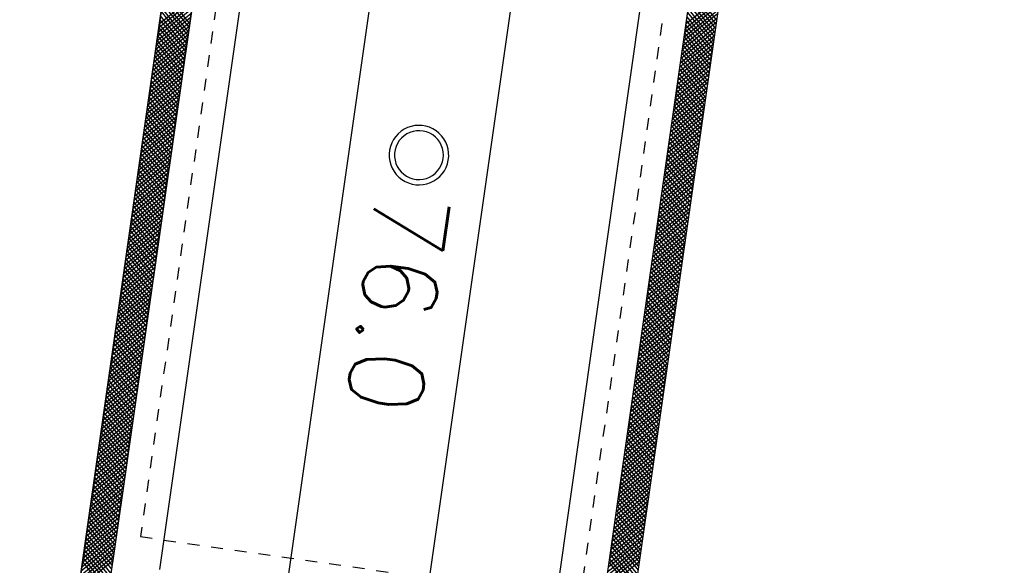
# Model space of a CAD drawing. Extents: x 459406 to 461721, y 413308 to 423218.
# Tile 22 of 256: x 460979 to 461013, y 413914 to 413932. Entities that reach past the tile are written whole.
import ezdxf

# ---------------------------------------------------------------- set-up
doc = ezdxf.new("R2010")
doc.units = 0
doc.header["$LTSCALE"] = 2
doc.header["$MEASUREMENT"] = 0
for name, pattern in [('AUSGEZOGEN', [0]), ('LT02', [0.4, 0.2, -0.2]), ('STRICHPT-X3', [3, 1.5, -0.75, 0, -0.75])]:
    doc.linetypes.add(name, pattern=pattern)
for name, color, linetype in [('ACHSE', 1, 'STRICHPT-X3'), ('FBR', 8, 'CONTINUOUS'), ('LAGEPLAN', 15, 'AUSGEZOGEN'), ('NBS-TRASSE', 7, 'CONTINUOUS')]:
    doc.layers.add(name, color=color, linetype=linetype)
doc.styles.get("Standard").update_dxf_attribs({"font": 'TXT.SHX'})

msp = doc.modelspace()

# ---------------------------------------------------------------- linework, layer by layer
at = {"layer": 'ACHSE', "flags": 128}
msp.add_lwpolyline([(460985.548, 416976.25), (460982.742, 416926.329), (460979.936, 416876.407), (460977.13, 416826.486), (460974.324, 416776.565), (460971.518, 416726.644), (460968.712, 416676.723), (460965.906, 416626.802), (460963.1, 416576.88, 0), (460961.733, 416552.566, 0), (460960.294, 416526.959, -0.000009), (460958.89, 416501.998, 0.00001), (460957.487, 416477.038, 0.000001), (460956.785, 416464.557, -0.000001), (460956.084, 416452.077), (460954.681, 416427.117), (460953.278, 416402.156), (460951.875, 416377.196, 0.000027), (460951.185, 416364.909, -0.000114), (460950.495, 416352.621, -0.000169), (460950.493, 416352.583, 0.000019), (460950.473, 416352.235, 0.002347), (460949.964, 416342.501, 0.0015), (460949.285, 416327.263, 0.002663), (460948.888, 416316.296, 0.002084), (460948.513, 416302.275, 0.002087), (460948.283, 416289.783, 0.002085), (460948.158, 416277.278, 0.002085), (460948.137, 416264.779, 0.002085), (460948.22, 416252.279, 0.002086), (460948.407, 416239.774, 0.002088), (460948.699, 416227.283, 0.002084), (460949.095, 416214.794, 0.002083), (460949.595, 416202.3, 0.002081), (460950.199, 416189.812, 0.002082), (460950.907, 416177.335, 0.002086), (460951.719, 416164.862, 0.002086), (460952.635, 416152.395, 0.002087), (460953.654, 416139.944, 0.002084), (460954.779, 416127.487, 0.002085), (460956.008, 416115.039, 0.002088), (460957.338, 416102.619, 0.002086), (460958.772, 416090.211, 0.002083), (460960.312, 416077.796, 0.002082), (460961.956, 416065.389, 0.002087), (460963.699, 416053.027, 0.002086), (460965.546, 416040.675, 0.002083), (460967.499, 416028.318, 0.00208), (460969.554, 416015.985, 0.002081), (460971.71, 416003.675, 0.002087), (460973.97, 415991.377, 0.002089), (460976.331, 415979.107, 0.002087), (460978.792, 415966.867, 0.002082), (460981.362, 415954.618, 0.002082), (460984.148, 415941.865, 0.002276), (460986.8, 415930.217, 0.001902), (460990.244, 415915.651, 0.002837), (460992.645, 415905.91, 0.000643), (460995.488, 415894.713, 0.001405), (460996.809, 415889.596, 0), (460998.528, 415883.015, 0.000001), (460998.872, 415881.699), (461005.191, 415857.511, 0.000017), (461008.351, 415845.417, -0.000015), (461011.511, 415833.323, -0.000002), (461014.671, 415821.229, -0.000002), (461017.83, 415809.135, -0.000001), (461020.99, 415797.041, 0.000005), (461024.149, 415784.946), (461030.468, 415760.758), (461036.787, 415736.57, 0.000028), (461038.983, 415728.166, -0.000015), (461041.179, 415719.762, -0.00065), (461041.486, 415718.58, -0.000124), (461043.088, 415712.377, -0.002577), (461045.469, 415702.947, -0.001641), (461049.083, 415688.106, -0.002531), (461051.665, 415677.106, -0.002087), (461054.672, 415663.739, -0.002079), (461057.313, 415651.527, -0.002077), (461059.854, 415639.283, -0.002078), (461062.295, 415627.009, -0.002083), (461064.629, 415614.743, -0.002085), (461066.86, 415602.46, -0.00208), (461068.994, 415590.128, -0.00208), (461071.024, 415577.786, -0.002082), (461072.949, 415565.443, -0.002086), (461074.772, 415553.076, -0.002086), (461076.492, 415540.695, -0.002081), (461078.107, 415528.309, -0.002078), (461079.622, 415515.892, -0.00208), (461081.034, 415503.452, -0.002087), (461082.339, 415491.041, -0.002085), (461083.54, 415478.621, -0.002078), (461084.641, 415466.147, -0.002076), (461085.638, 415453.67, -0.002082), (461086.529, 415441.219, -0.002088), (461087.317, 415428.753, -0.002085), (461088.001, 415416.263, -0.002081), (461088.581, 415403.772, -0.002082), (461089.057, 415391.285, -0.00208), (461089.429, 415378.795, -0.002078), (461089.697, 415366.294, -0.002082), (461089.861, 415353.787, -0.002085), (461089.921, 415341.295, -0.002085), (461089.877, 415328.803, -0.002082), (461089.728, 415316.296, -0.002078), (461089.475, 415303.794, -0.00208), (461089.119, 415291.304, -0.002082), (461088.658, 415278.809, -0.002084), (461088.094, 415266.325, -0.002082), (461087.426, 415253.85, -0.00208), (461086.653, 415241.367, -0.002079), (461085.777, 415228.897, -0.00208), (461084.797, 415216.436, -0.002085), (461083.633, 415203.064, -0.002418), (461082.526, 415191.54, -0.001753), (461080.941, 415176.374, -0.002741), (461079.84, 415166.685, -0.000279), (461078.804, 415158.036, -0.000933), (461078.489, 415155.455, -0.000004), (461077.263, 415145.575, -0.00001), (461076.803, 415141.87), (461073.723, 415117.061, 0.000001), (461071.82, 415101.734, 0.000001), (461070.643, 415092.251, 0.000018), (461069.104, 415079.846, -0.000014), (461067.564, 415067.441, -0.000008), (461066.024, 415055.036, 0.000011), (461064.484, 415042.632), (461058.325, 414993.013), (461052.166, 414943.394, -0.000009), (461049.086, 414918.584, 0.000009), (461046.006, 414893.774), (461039.847, 414844.155), (461033.688, 414794.536), (461027.529, 414744.917, -0.00001), (461024.449, 414720.107, 0.00001), (461021.369, 414695.298, 0.000001), (461018.29, 414670.488, -0.000001), (461015.21, 414645.678, 0), (461011.182, 414613.231, -0.000001), (461009.051, 414596.059, -0.000009), (461005.971, 414571.249, 0.00001), (461002.891, 414546.44), (460996.732, 414496.821), (460990.573, 414447.202), (460984.414, 414397.583, -0.000009), (460981.334, 414372.773, 0.000009), (460978.254, 414347.963), (460972.095, 414298.344), (460965.936, 414248.725), (460959.777, 414199.106, -0.00001), (460956.697, 414174.297, 0.00001), (460953.617, 414149.487, 0.000001), (460950.537, 414124.677, -0.000001), (460947.458, 414099.867, 0), (460943.43, 414067.42, -0.000001), (460941.299, 414050.248, -0.000009), (460938.219, 414025.438, 0.00001), (460935.139, 414000.629), (460928.98, 413951.01), (460922.821, 413901.391, 0.000001), (460919.742, 413876.581, -0.000001), (460916.662, 413851.771, -0.00001), (460913.582, 413826.961, 0.00001), (460910.502, 413802.152), (460904.343, 413752.533), (460898.184, 413702.914), (460892.025, 413653.295, -0.00001), (460888.945, 413628.486, 0.00001), (460885.865, 413603.676, 0.000001), (460882.785, 413578.866, -0.000001), (460879.706, 413554.056, 0), (460875.678, 413521.609, -0.000001), (460873.547, 413504.437, -0.000009), (460870.467, 413479.628, 0.00001), (460867.387, 413454.818), (460861.228, 413405.199), (460855.069, 413355.58, -0.000004), (460853.233, 413340.792, -0.000002), (460849.402, 413309.93)], format="xyb", dxfattribs=at)
at = {"layer": 'FBR'}
for points in [[(461019.632, 414695.514, 0.000001), (461016.553, 414670.704)], [(461023.106, 414695.082, 0.000001), (461020.026, 414670.272)], [(461038.488, 414693.173, 0.000001), (461035.408, 414668.363)], [(460985.9, 414549.589, 0), (460985.772, 414548.565), (460979.613, 414498.946), (460973.454, 414449.327), (460967.295, 414399.708, -0.000009), (460964.215, 414374.898, 0.000009), (460961.135, 414350.088), (460954.976, 414300.469), (460948.817, 414250.85), (460942.658, 414201.231, -0.00001), (460939.578, 414176.422, 0.00001), (460936.498, 414151.612, 0.000001), (460933.419, 414126.802), (460930.339, 414101.992), (460926.312, 414069.544), (460924.18, 414052.373, -0.000009), (460921.1, 414027.564, 0.00001), (460918.02, 414002.754), (460911.861, 413953.135), (460905.702, 413903.516, 0.000001), (460902.623, 413878.706, -0.000001), (460899.543, 413853.896, -0.00001), (460896.463, 413829.087, 0.00001), (460893.383, 413804.277)], [(460988.836, 414447.418), (460982.677, 414397.799, -0.000009), (460979.597, 414372.989, 0.000009), (460976.517, 414348.179), (460970.358, 414298.56), (460964.199, 414248.941), (460958.04, 414199.322, -0.00001), (460954.96, 414174.512, 0.00001), (460951.88, 414149.703, 0.000001), (460948.801, 414124.893), (460945.721, 414100.083), (460941.694, 414067.635), (460939.562, 414050.464, -0.000009), (460936.482, 414025.654, 0.00001), (460933.402, 414000.845), (460927.243, 413951.226), (460921.084, 413901.607, 0.000001), (460918.005, 413876.797, -0.000001), (460914.925, 413851.987, -0.00001), (460911.845, 413827.177, 0.00001), (460908.765, 413802.368)], [(460992.31, 414446.986), (460986.151, 414397.367, -0.000009), (460983.071, 414372.557, 0.000009), (460979.991, 414347.747), (460973.832, 414298.128), (460967.673, 414248.509), (460961.514, 414198.89, -0.00001), (460958.434, 414174.081, 0.00001), (460955.354, 414149.271, 0.000001), (460952.274, 414124.461), (460949.195, 414099.651), (460945.167, 414067.204), (460943.036, 414050.032, -0.000009), (460939.956, 414025.223, 0.00001), (460936.876, 414000.413), (460930.717, 413950.794), (460924.558, 413901.175, 0.000001), (460921.478, 413876.365, -0.000001), (460918.399, 413851.555, -0.00001), (460915.319, 413826.746, 0.00001), (460912.239, 413801.936)], [(461007.692, 414445.077), (461001.533, 414395.458, -0.000009), (460998.453, 414370.648, 0.000009), (460995.373, 414345.838), (460989.214, 414296.219), (460983.055, 414246.6), (460976.896, 414196.981, -0.00001), (460973.816, 414172.171, 0.00001), (460970.736, 414147.362, 0.000001), (460967.656, 414122.552), (460964.577, 414097.742), (460960.549, 414065.295), (460958.418, 414048.123, -0.000009), (460955.338, 414023.313, 0.00001), (460952.258, 413998.504), (460946.099, 413948.885), (460939.94, 413899.266, 0.000001), (460936.86, 413874.456, -0.000001), (460933.781, 413849.646, -0.00001), (460930.701, 413824.836, 0.00001), (460927.621, 413800.027)]]:
    msp.add_lwpolyline(points, format="xyb", dxfattribs=at)
at = {"layer": 'LAGEPLAN', "linetype": 'LT02'}
for p, q in [((460993.411, 413983.962), (460983.52, 413914.742)), ((461008.161, 413981.852), (460998.27, 413912.635)), ((460983.52, 413914.742), (460998.27, 413912.635))]:
    msp.add_line(p, q, dxfattribs=at)
at = {"layer": 'LAGEPLAN'}
for p, q in [((460980.601, 413907.078), (460991.492, 413983.304)), ((460992.482, 413983.163), (460981.59, 413906.937)), ((460992.488, 413983.162), (460982.587, 413913.866)), ((460984.171, 413913.639), (460994.072, 413982.936)), ((461007.238, 413981.054), (460997.337, 413911.758)), ((460997.931, 413904.602), (461008.822, 413980.828)), ((460998.921, 413911.532), (461008.822, 413980.828)), ((461009.812, 413980.687), (460998.921, 413904.461)), ((460985.232, 413939.498), (460983.818, 413929.597)), ((460985.167, 413931.97), (460984.31, 413933.04)), ((461002.847, 413931.937), (461001.99, 413933.007)), ((461002.009, 413933.142), (461002.866, 413932.072)), ((460985.276, 413932.733), (460984.135, 413931.819)), ((460984.156, 413931.964), (460985.297, 413932.877)), ((460985.128, 413931.699), (460984.271, 413932.769)), ((460984.291, 413932.904), (460985.148, 413931.835)), ((461001.818, 413931.803), (461002.958, 413932.717)), ((461002.979, 413932.861), (461001.838, 413931.948)), ((461002.808, 413931.665), (461001.951, 413932.735)), ((461001.97, 413932.871), (461002.827, 413931.801)), ((460985.235, 413932.443), (460984.094, 413931.53)), ((460984.115, 413931.674), (460985.255, 413932.588)), ((460984.213, 413932.362), (460985.07, 413931.292)), ((460985.09, 413931.427), (460984.232, 413932.497)), ((460984.252, 413932.633), (460985.109, 413931.563)), ((461001.776, 413931.513), (461002.917, 413932.427)), ((461002.938, 413932.572), (461001.797, 413931.658)), ((461001.893, 413932.328), (461002.75, 413931.258)), ((461002.769, 413931.394), (461001.912, 413932.464)), ((461001.931, 413932.599), (461002.789, 413931.529)), ((460984.032, 413931.095), (460985.173, 413932.009)), ((460985.193, 413932.154), (460984.053, 413931.24)), ((460984.073, 413931.385), (460985.214, 413932.299)), ((460984.174, 413932.09), (460985.031, 413931.02)), ((460985.051, 413931.156), (460984.194, 413932.226)), ((461001.735, 413931.224), (461002.876, 413932.138)), ((461002.896, 413932.283), (461001.756, 413931.369)), ((461001.854, 413932.056), (461002.711, 413930.986)), ((461002.73, 413931.122), (461001.873, 413932.192)), ((460983.991, 413930.806), (460985.131, 413931.72)), ((460985.152, 413931.865), (460984.011, 413930.951)), ((460984.973, 413930.613), (460984.116, 413931.683)), ((460984.135, 413931.819), (460984.993, 413930.749)), ((460985.012, 413930.884), (460984.155, 413931.954)), ((461002.814, 413931.704), (461001.673, 413930.79)), ((461001.694, 413930.935), (461002.834, 413931.849)), ((461002.855, 413931.993), (461001.714, 413931.079)), ((461001.815, 413931.785), (461002.672, 413930.715)), ((461002.692, 413930.851), (461001.834, 413931.921)), ((460983.949, 413930.517), (460985.09, 413931.431)), ((460985.111, 413931.575), (460983.97, 413930.661)), ((460984.934, 413930.342), (460984.077, 413931.411)), ((460984.097, 413931.547), (460984.954, 413930.477)), ((461002.772, 413931.414), (461001.631, 413930.501)), ((461001.652, 413930.645), (461002.793, 413931.559)), ((461002.614, 413930.308), (461001.757, 413931.378)), ((461001.776, 413931.514), (461002.633, 413930.444)), ((461002.653, 413930.579), (461001.796, 413931.649)), ((460983.908, 413930.227), (460985.049, 413931.141)), ((460985.069, 413931.286), (460983.929, 413930.372)), ((460984.896, 413930.07), (460984.038, 413931.14)), ((460984.058, 413931.276), (460984.915, 413930.206)), ((461002.731, 413931.125), (461001.59, 413930.211)), ((461001.611, 413930.356), (461002.752, 413931.27)), ((461002.575, 413930.036), (461001.718, 413931.106)), ((461001.737, 413931.242), (461002.595, 413930.172)), ((460984.987, 413930.707), (460983.846, 413929.793)), ((460983.867, 413929.938), (460985.007, 413930.852)), ((460985.028, 413930.996), (460983.887, 413930.083)), ((460983.98, 413930.733), (460984.837, 413929.663)), ((460984.857, 413929.799), (460984, 413930.869)), ((460984.019, 413931.004), (460984.876, 413929.934)), ((461001.528, 413929.777), (461002.669, 413930.691)), ((461002.689, 413930.836), (461001.549, 413929.922)), ((461001.569, 413930.067), (461002.71, 413930.98)), ((461001.66, 413930.699), (461002.517, 413929.629)), ((461002.536, 413929.765), (461001.679, 413930.835)), ((461001.699, 413930.971), (461002.556, 413929.901)), ((460984.945, 413930.418), (460983.805, 413929.504)), ((460983.825, 413929.649), (460984.966, 413930.562)), ((460983.942, 413930.461), (460984.799, 413929.391)), ((460984.818, 413929.527), (460983.961, 413930.597)), ((461001.487, 413929.488), (461002.627, 413930.402)), ((461002.648, 413930.546), (461001.507, 413929.632)), ((461001.621, 413930.428), (461002.478, 413929.358)), ((461002.498, 413929.493), (461001.64, 413930.563)), ((460984.904, 413930.128), (460983.763, 413929.214)), ((460983.784, 413929.359), (460984.925, 413930.273)), ((460984.74, 413928.984), (460983.883, 413930.054)), ((460983.903, 413930.19), (460984.76, 413929.12)), ((460984.779, 413929.256), (460983.922, 413930.326)), ((461001.445, 413929.198), (461002.586, 413930.112)), ((461002.607, 413930.257), (461001.466, 413929.343)), ((461002.42, 413928.951), (461001.563, 413930.021)), ((461001.582, 413930.156), (461002.439, 413929.086)), ((461002.459, 413929.222), (461001.602, 413930.292)), ((460983.701, 413928.78), (460984.842, 413929.694)), ((460984.863, 413929.839), (460983.722, 413928.925)), ((460983.743, 413929.07), (460984.883, 413929.984)), ((460984.702, 413928.713), (460983.845, 413929.783)), ((460983.864, 413929.918), (460984.721, 413928.849)), ((461001.404, 413928.909), (461002.545, 413929.823)), ((461002.565, 413929.968), (461001.425, 413929.054)), ((461002.381, 413928.679), (461001.524, 413929.749)), ((461001.543, 413929.885), (461002.401, 413928.815)), ((460983.818, 413929.597), (460982.403, 413919.696)), ((460983.66, 413928.491), (460984.801, 413929.405)), ((460984.821, 413929.55), (460983.681, 413928.636)), ((460983.786, 413929.376), (460984.644, 413928.306)), ((460984.663, 413928.441), (460983.806, 413929.511)), ((460983.825, 413929.647), (460984.682, 413928.577)), ((461002.483, 413929.389), (461001.342, 413928.475)), ((461001.363, 413928.62), (461002.503, 413929.533)), ((461002.524, 413929.678), (461001.383, 413928.764)), ((461002.343, 413928.408), (461001.485, 413929.478)), ((461001.505, 413929.613), (461002.362, 413928.543)), ((460983.619, 413928.202), (460984.759, 413929.115)), ((460984.78, 413929.26), (460983.639, 413928.346)), ((460983.748, 413929.104), (460984.605, 413928.034)), ((460984.624, 413928.17), (460983.767, 413929.24)), ((461002.441, 413929.099), (461001.301, 413928.185)), ((461001.321, 413928.33), (461002.462, 413929.244)), ((461001.427, 413929.07), (461002.284, 413928)), ((461002.304, 413928.136), (461001.447, 413929.206)), ((461001.466, 413929.342), (461002.323, 413928.272)), ((460983.577, 413927.912), (460984.718, 413928.826)), ((460984.739, 413928.971), (460983.598, 413928.057)), ((460984.547, 413927.627), (460983.689, 413928.697)), ((460983.709, 413928.833), (460984.566, 413927.763)), ((460984.585, 413927.898), (460983.728, 413928.968)), ((461002.4, 413928.81), (461001.259, 413927.896)), ((461001.28, 413928.041), (461002.421, 413928.955)), ((461001.388, 413928.799), (461002.246, 413927.729)), ((461002.265, 413927.865), (461001.408, 413928.935)), ((460984.656, 413928.392), (460983.515, 413927.478)), ((460983.536, 413927.623), (460984.677, 413928.537)), ((460984.697, 413928.681), (460983.557, 413927.767)), ((460984.508, 413927.355), (460983.651, 413928.425)), ((460983.67, 413928.561), (460984.527, 413927.491)), ((461001.197, 413927.462), (461002.338, 413928.376)), ((461002.359, 413928.521), (461001.218, 413927.607)), ((461001.239, 413927.751), (461002.379, 413928.665)), ((461002.187, 413927.322), (461001.33, 413928.392)), ((461001.35, 413928.528), (461002.207, 413927.458)), ((461002.226, 413927.593), (461001.369, 413928.663)), ((460984.615, 413928.102), (460983.474, 413927.189)), ((460983.495, 413927.333), (460984.635, 413928.247)), ((460984.469, 413927.084), (460983.612, 413928.154)), ((460983.631, 413928.29), (460984.488, 413927.22)), ((461001.156, 413927.173), (461002.297, 413928.086)), ((461002.317, 413928.231), (461001.177, 413927.317)), ((461002.149, 413927.05), (461001.291, 413928.12)), ((461001.311, 413928.256), (461002.168, 413927.186)), ((460984.573, 413927.813), (460983.433, 413926.899)), ((460983.453, 413927.044), (460984.594, 413927.958)), ((460983.554, 413927.747), (460984.411, 413926.677)), ((460984.43, 413926.813), (460983.573, 413927.883)), ((460983.592, 413928.018), (460984.45, 413926.948)), ((461001.115, 413926.883), (461002.255, 413927.797)), ((461002.276, 413927.942), (461001.135, 413927.028)), ((461001.233, 413927.713), (461002.09, 413926.643)), ((461002.11, 413926.779), (461001.253, 413927.849)), ((461001.272, 413927.985), (461002.129, 413926.915)), ((460983.371, 413926.465), (460984.511, 413927.379)), ((460984.532, 413927.524), (460983.391, 413926.61)), ((460983.412, 413926.755), (460984.553, 413927.668)), ((460983.515, 413927.475), (460984.372, 413926.405)), ((460984.391, 413926.541), (460983.534, 413927.611)), ((461001.073, 413926.594), (461002.214, 413927.508)), ((461002.235, 413927.652), (461001.094, 413926.739)), ((461001.194, 413927.442), (461002.052, 413926.372)), ((461002.071, 413926.507), (461001.214, 413927.577)), ((460983.329, 413926.176), (460984.47, 413927.09)), ((460984.49, 413927.234), (460983.35, 413926.321)), ((460984.314, 413925.998), (460983.457, 413927.068)), ((460983.476, 413927.204), (460984.333, 413926.134)), ((460984.353, 413926.27), (460983.495, 413927.34)), ((461002.152, 413927.074), (461001.011, 413926.16)), ((461001.032, 413926.304), (461002.173, 413927.218)), ((461002.193, 413927.363), (461001.053, 413926.449)), ((461001.156, 413927.17), (461002.013, 413926.1)), ((461002.032, 413926.236), (461001.175, 413927.306)), ((460983.288, 413925.886), (460984.428, 413926.8)), ((460984.449, 413926.945), (460983.309, 413926.031)), ((460984.275, 413925.727), (460983.418, 413926.797)), ((460983.437, 413926.932), (460984.294, 413925.863)), ((461002.111, 413926.784), (461000.97, 413925.87)), ((461000.991, 413926.015), (461002.131, 413926.929)), ((461001.955, 413925.693), (461001.097, 413926.763)), ((461001.117, 413926.899), (461001.974, 413925.829)), ((461001.993, 413925.965), (461001.136, 413927.035)), ((460983.247, 413925.597), (460984.387, 413926.511)), ((460984.408, 413926.656), (460983.267, 413925.742)), ((460983.36, 413926.389), (460984.217, 413925.32)), ((460984.236, 413925.455), (460983.379, 413926.525)), ((460983.399, 413926.661), (460984.256, 413925.591)), ((461002.069, 413926.495), (461000.929, 413925.581)), ((461000.949, 413925.726), (461002.09, 413926.64)), ((461001.916, 413925.422), (461001.059, 413926.492)), ((461001.078, 413926.627), (461001.935, 413925.557)), ((460984.325, 413926.077), (460983.184, 413925.163)), ((460983.205, 413925.308), (460984.346, 413926.221)), ((460984.366, 413926.366), (460983.226, 413925.452)), ((460983.321, 413926.118), (460984.178, 413925.048)), ((460984.197, 413925.184), (460983.34, 413926.254)), ((461000.867, 413925.147), (461002.007, 413926.061)), ((461002.028, 413926.205), (461000.887, 413925.292)), ((461000.908, 413925.436), (461002.049, 413926.35)), ((461001, 413926.084), (461001.858, 413925.014)), ((461001.877, 413925.15), (461001.02, 413926.22)), ((461001.039, 413926.356), (461001.896, 413925.286)), ((460984.284, 413925.787), (460983.143, 413924.874)), ((460983.164, 413925.018), (460984.304, 413925.932)), ((460983.282, 413925.847), (460984.139, 413924.777)), ((460984.159, 413924.912), (460983.302, 413925.982)), ((461000.825, 413924.858), (461001.966, 413925.771)), ((461001.987, 413925.916), (461000.846, 413925.002)), ((461000.962, 413925.813), (461001.819, 413924.743)), ((461001.838, 413924.879), (461000.981, 413925.949)), ((460984.242, 413925.498), (460983.102, 413924.584)), ((460983.122, 413924.729), (460984.263, 413925.643)), ((460984.081, 413924.369), (460983.224, 413925.439)), ((460983.243, 413925.575), (460984.101, 413924.505)), ((460984.12, 413924.641), (460983.263, 413925.711)), ((461000.784, 413924.568), (461001.925, 413925.482)), ((461001.945, 413925.627), (461000.805, 413924.713)), ((461001.761, 413924.336), (461000.904, 413925.406)), ((461000.923, 413925.542), (461001.78, 413924.472)), ((461001.8, 413924.607), (461000.942, 413925.677)), ((460983.04, 413924.15), (460984.18, 413925.064)), ((460984.201, 413925.209), (460983.06, 413924.295)), ((460983.081, 413924.44), (460984.222, 413925.353)), ((460984.042, 413924.098), (460983.185, 413925.168)), ((460983.205, 413925.304), (460984.062, 413924.234)), ((461000.742, 413924.279), (461001.883, 413925.193)), ((461001.904, 413925.337), (461000.763, 413924.423)), ((461001.722, 413924.064), (461000.865, 413925.134)), ((461000.884, 413925.27), (461001.741, 413924.2)), ((460982.998, 413923.861), (460984.139, 413924.774)), ((460984.16, 413924.919), (460983.019, 413924.005)), ((460983.127, 413924.761), (460983.984, 413923.691)), ((460984.004, 413923.827), (460983.146, 413924.897)), ((460983.166, 413925.032), (460984.023, 413923.962)), ((461001.821, 413924.758), (461000.68, 413923.845)), ((461000.701, 413923.989), (461001.842, 413924.903)), ((461001.862, 413925.048), (461000.722, 413924.134)), ((461000.807, 413924.727), (461001.664, 413923.657)), ((461001.683, 413923.793), (461000.826, 413924.863)), ((461000.845, 413924.999), (461001.703, 413923.929)), ((460982.957, 413923.571), (460984.098, 413924.485)), ((460984.118, 413924.63), (460982.978, 413923.716)), ((460983.088, 413924.489), (460983.945, 413923.419)), ((460983.965, 413923.555), (460983.108, 413924.625)), ((461001.78, 413924.469), (461000.639, 413923.555)), ((461000.66, 413923.7), (461001.8, 413924.614)), ((461000.768, 413924.456), (461001.625, 413923.386)), ((461001.644, 413923.521), (461000.787, 413924.591)), ((460982.916, 413923.282), (460984.056, 413924.196)), ((460984.077, 413924.34), (460982.936, 413923.427)), ((460983.887, 413923.012), (460983.03, 413924.082)), ((460983.049, 413924.218), (460983.907, 413923.148)), ((460983.926, 413923.284), (460983.069, 413924.354)), ((461001.738, 413924.18), (461000.598, 413923.266)), ((461000.618, 413923.411), (461001.759, 413924.324)), ((461000.729, 413924.184), (461001.586, 413923.114)), ((461001.606, 413923.25), (461000.748, 413924.32)), ((460983.994, 413923.762), (460982.854, 413922.848)), ((460982.874, 413922.993), (460984.015, 413923.906)), ((460984.036, 413924.051), (460982.895, 413923.137)), ((460983.848, 413922.741), (460982.991, 413923.811)), ((460983.011, 413923.946), (460983.868, 413922.877)), ((461000.536, 413922.832), (461001.676, 413923.746)), ((461001.697, 413923.89), (461000.556, 413922.976)), ((461000.577, 413923.121), (461001.718, 413924.035)), ((461001.528, 413922.707), (461000.671, 413923.777)), ((461000.69, 413923.913), (461001.547, 413922.843)), ((461001.567, 413922.979), (461000.71, 413924.049)), ((460983.953, 413923.472), (460982.812, 413922.558)), ((460982.833, 413922.703), (460983.974, 413923.617)), ((460982.933, 413923.403), (460983.79, 413922.334)), ((460983.81, 413922.469), (460982.952, 413923.539)), ((460982.972, 413923.675), (460983.829, 413922.605)), ((461000.494, 413922.542), (461001.635, 413923.456)), ((461001.656, 413923.601), (461000.515, 413922.687)), ((461001.489, 413922.436), (461000.632, 413923.506)), ((461000.651, 413923.641), (461001.509, 413922.571)), ((460983.912, 413923.183), (460982.771, 413922.269)), ((460982.792, 413922.414), (460983.932, 413923.328)), ((460982.894, 413923.132), (460983.751, 413922.062)), ((460983.771, 413922.198), (460982.914, 413923.268)), ((461000.453, 413922.253), (461001.594, 413923.167)), ((461001.614, 413923.311), (461000.474, 413922.398)), ((461000.574, 413923.098), (461001.431, 413922.028)), ((461001.45, 413922.164), (461000.593, 413923.234)), ((461000.613, 413923.37), (461001.47, 413922.3)), ((460982.709, 413921.835), (460983.85, 413922.749)), ((460983.87, 413922.893), (460982.73, 413921.98)), ((460982.75, 413922.124), (460983.891, 413923.038)), ((460982.855, 413922.861), (460983.713, 413921.791)), ((460983.732, 413921.926), (460982.875, 413922.996)), ((461000.412, 413921.964), (461001.552, 413922.877)), ((461001.573, 413923.022), (461000.432, 413922.108)), ((461000.535, 413922.827), (461001.392, 413921.757)), ((461001.412, 413921.893), (461000.554, 413922.963)), ((460982.668, 413921.546), (460983.808, 413922.459)), ((460983.829, 413922.604), (460982.688, 413921.69)), ((460983.654, 413921.384), (460982.797, 413922.453)), ((460982.817, 413922.589), (460983.674, 413921.519)), ((460983.693, 413921.655), (460982.836, 413922.725)), ((461001.49, 413922.443), (461000.35, 413921.53)), ((461000.37, 413921.674), (461001.511, 413922.588)), ((461001.532, 413922.733), (461000.391, 413921.819)), ((461001.334, 413921.35), (461000.477, 413922.42)), ((461000.496, 413922.555), (461001.353, 413921.486)), ((461001.373, 413921.621), (461000.516, 413922.691)), ((460982.626, 413921.256), (460983.767, 413922.17)), ((460983.788, 413922.315), (460982.647, 413921.401)), ((460983.616, 413921.112), (460982.759, 413922.182)), ((460982.778, 413922.318), (460983.635, 413921.248)), ((461001.449, 413922.154), (461000.308, 413921.24)), ((461000.329, 413921.385), (461001.47, 413922.299)), ((461001.295, 413921.078), (461000.438, 413922.148)), ((461000.457, 413922.284), (461001.315, 413921.214)), ((460982.585, 413920.967), (460983.726, 413921.881)), ((460983.746, 413922.025), (460982.606, 413921.112)), ((460982.7, 413921.775), (460983.558, 413920.705)), ((460983.577, 413920.841), (460982.72, 413921.91)), ((460982.739, 413922.046), (460983.596, 413920.976)), ((461001.408, 413921.865), (461000.267, 413920.951)), ((461000.288, 413921.095), (461001.428, 413922.009)), ((461001.256, 413920.807), (461000.399, 413921.877)), ((461000.419, 413922.013), (461001.276, 413920.943)), ((460983.663, 413921.447), (460982.523, 413920.533)), ((460982.544, 413920.677), (460983.684, 413921.591)), ((460983.705, 413921.736), (460982.564, 413920.822)), ((460982.662, 413921.503), (460983.519, 413920.433)), ((460983.538, 413920.569), (460982.681, 413921.639)), ((461000.205, 413920.517), (461001.346, 413921.43)), ((461001.366, 413921.575), (461000.226, 413920.661)), ((461000.246, 413920.806), (461001.387, 413921.72)), ((461000.341, 413921.47), (461001.198, 413920.4)), ((461001.218, 413920.535), (461000.361, 413921.605)), ((461000.38, 413921.741), (461001.237, 413920.671)), ((460983.622, 413921.157), (460982.482, 413920.243)), ((460982.502, 413920.388), (460983.643, 413921.302)), ((460983.461, 413920.026), (460982.603, 413921.096)), ((460982.623, 413921.232), (460983.48, 413920.162)), ((460983.499, 413920.298), (460982.642, 413921.368)), ((461000.164, 413920.227), (461001.304, 413921.141)), ((461001.325, 413921.286), (461000.184, 413920.372)), ((461000.302, 413921.198), (461001.16, 413920.128)), ((461001.179, 413920.264), (461000.322, 413921.334)), ((460983.581, 413920.868), (460982.44, 413919.954)), ((460982.461, 413920.099), (460983.601, 413921.012)), ((460983.422, 413919.755), (460982.565, 413920.825)), ((460982.584, 413920.96), (460983.441, 413919.89)), ((461000.122, 413919.938), (461001.263, 413920.852)), ((461001.284, 413920.996), (461000.143, 413920.083)), ((461001.101, 413919.721), (461000.244, 413920.791)), ((461000.264, 413920.927), (461001.121, 413919.857)), ((461001.14, 413919.993), (461000.283, 413921.062)), ((460982.378, 413919.52), (460983.519, 413920.434)), ((460983.539, 413920.578), (460982.399, 413919.665)), ((460982.42, 413919.809), (460983.56, 413920.723)), ((460983.383, 413919.483), (460982.526, 413920.553)), ((460982.545, 413920.689), (460983.402, 413919.619)), ((461000.081, 413919.649), (461001.222, 413920.562)), ((461001.242, 413920.707), (461000.102, 413919.793)), ((461001.063, 413919.45), (461000.205, 413920.52)), ((461000.225, 413920.655), (461001.082, 413919.585)), ((460982.337, 413919.23), (460983.477, 413920.144)), ((460983.498, 413920.289), (460982.358, 413919.375)), ((460982.468, 413920.146), (460983.325, 413919.076)), ((460983.344, 413919.212), (460982.487, 413920.282)), ((460982.506, 413920.417), (460983.364, 413919.348)), ((461001.16, 413920.128), (461000.019, 413919.214)), ((461000.04, 413919.359), (461001.18, 413920.273)), ((461001.201, 413920.418), (461000.06, 413919.504)), ((461000.147, 413920.112), (461001.004, 413919.042)), ((461001.024, 413919.178), (461000.167, 413920.248)), ((461000.186, 413920.384), (461001.043, 413919.314)), ((460982.296, 413918.941), (460983.436, 413919.855)), ((460983.457, 413920), (460982.316, 413919.086)), ((460982.429, 413919.875), (460983.286, 413918.805)), ((460983.305, 413918.94), (460982.448, 413920.01)), ((461001.118, 413919.839), (460999.978, 413918.925)), ((460999.998, 413919.07), (461001.139, 413919.983)), ((461000.108, 413919.841), (461000.966, 413918.771)), ((461000.985, 413918.907), (461000.128, 413919.977)), ((460982.403, 413919.696), (460980.989, 413909.795)), ((460982.254, 413918.652), (460983.395, 413919.565)), ((460983.415, 413919.71), (460982.275, 413918.796)), ((460983.228, 413918.398), (460982.371, 413919.467)), ((460982.39, 413919.603), (460983.247, 413918.533)), ((460983.267, 413918.669), (460982.409, 413919.739)), ((461001.077, 413919.549), (460999.936, 413918.636)), ((460999.957, 413918.78), (461001.098, 413919.694)), ((461000.07, 413919.569), (461000.927, 413918.5)), ((461000.946, 413918.635), (461000.089, 413919.705)), ((460983.333, 413919.131), (460982.192, 413918.218)), ((460982.213, 413918.362), (460983.353, 413919.276)), ((460983.374, 413919.421), (460982.233, 413918.507)), ((460983.189, 413918.126), (460982.332, 413919.196)), ((460982.351, 413919.332), (460983.208, 413918.262)), ((460999.874, 413918.202), (461001.015, 413919.115)), ((461001.035, 413919.26), (460999.895, 413918.346)), ((460999.916, 413918.491), (461001.056, 413919.405)), ((461000.869, 413918.092), (461000.011, 413919.162)), ((461000.031, 413919.298), (461000.888, 413918.228)), ((461000.907, 413918.364), (461000.05, 413919.434)), ((460983.291, 413918.842), (460982.151, 413917.928)), ((460982.171, 413918.073), (460983.312, 413918.987)), ((460982.274, 413918.789), (460983.131, 413917.719)), ((460983.15, 413917.855), (460982.293, 413918.924)), ((460982.312, 413919.06), (460983.17, 413917.99)), ((460999.833, 413917.912), (461000.973, 413918.826)), ((461000.994, 413918.971), (460999.854, 413918.057)), ((461000.83, 413917.821), (460999.973, 413918.891)), ((460999.992, 413919.027), (461000.849, 413917.957)), ((460983.25, 413918.553), (460982.109, 413917.639)), ((460982.13, 413917.784), (460983.271, 413918.697)), ((460982.235, 413918.517), (460983.092, 413917.447)), ((460983.111, 413917.583), (460982.254, 413918.653)), ((460999.792, 413917.623), (461000.932, 413918.537)), ((461000.953, 413918.681), (460999.812, 413917.767)), ((460999.915, 413918.484), (461000.772, 413917.414)), ((461000.791, 413917.549), (460999.934, 413918.619)), ((460999.953, 413918.755), (461000.81, 413917.685)), ((460982.047, 413917.205), (460983.188, 413918.119)), ((460983.209, 413918.263), (460982.068, 413917.349)), ((460982.089, 413917.494), (460983.229, 413918.408)), ((460982.196, 413918.246), (460983.053, 413917.176)), ((460983.073, 413917.312), (460982.216, 413918.382)), ((460999.75, 413917.333), (461000.891, 413918.247)), ((461000.911, 413918.392), (460999.771, 413917.478)), ((460999.876, 413918.212), (461000.733, 413917.142)), ((461000.752, 413917.278), (460999.895, 413918.348)), ((460982.006, 413916.915), (460983.147, 413917.829)), ((460983.167, 413917.974), (460982.027, 413917.06)), ((460982.995, 413916.769), (460982.138, 413917.839)), ((460982.157, 413917.974), (460983.014, 413916.904)), ((460983.034, 413917.04), (460982.177, 413918.11)), ((461000.829, 413917.813), (460999.688, 413916.899)), ((460999.709, 413917.044), (461000.849, 413917.958)), ((461000.87, 413918.102), (460999.729, 413917.189)), ((461000.675, 413916.735), (460999.818, 413917.805)), ((460999.837, 413917.941), (461000.694, 413916.871)), ((461000.713, 413917.007), (460999.856, 413918.076)), ((460981.965, 413916.626), (460983.105, 413917.54)), ((460983.126, 413917.684), (460981.985, 413916.771)), ((460982.956, 413916.497), (460982.099, 413917.567)), ((460982.119, 413917.703), (460982.976, 413916.633)), ((461000.787, 413917.524), (460999.647, 413916.61)), ((460999.667, 413916.755), (461000.808, 413917.668)), ((461000.636, 413916.464), (460999.779, 413917.534)), ((460999.798, 413917.669), (461000.655, 413916.599)), ((460981.923, 413916.337), (460983.064, 413917.25)), ((460983.085, 413917.395), (460981.944, 413916.481)), ((460982.041, 413917.16), (460982.898, 413916.09)), ((460982.918, 413916.226), (460982.06, 413917.296)), ((460982.08, 413917.431), (460982.937, 413916.362)), ((461000.746, 413917.234), (460999.605, 413916.32)), ((460999.626, 413916.465), (461000.767, 413917.379)), ((460999.721, 413917.126), (461000.578, 413916.056)), ((461000.597, 413916.192), (460999.74, 413917.262)), ((460999.759, 413917.398), (461000.617, 413916.328)), ((460983.002, 413916.816), (460981.861, 413915.903)), ((460981.882, 413916.047), (460983.023, 413916.961)), ((460983.043, 413917.106), (460981.903, 413916.192)), ((460982.002, 413916.889), (460982.859, 413915.819)), ((460982.879, 413915.954), (460982.022, 413917.024)), ((460999.543, 413915.886), (461000.684, 413916.8)), ((461000.705, 413916.945), (460999.564, 413916.031)), ((460999.585, 413916.176), (461000.725, 413917.09)), ((460999.682, 413916.855), (461000.539, 413915.785)), ((461000.558, 413915.921), (460999.701, 413916.991)), ((460982.961, 413916.527), (460981.82, 413915.613)), ((460981.841, 413915.758), (460982.981, 413916.672)), ((460982.801, 413915.412), (460981.944, 413916.481)), ((460981.963, 413916.617), (460982.821, 413915.547)), ((460982.84, 413915.683), (460981.983, 413916.753)), ((460999.502, 413915.597), (461000.643, 413916.511)), ((461000.663, 413916.656), (460999.523, 413915.742)), ((460999.643, 413916.583), (461000.5, 413915.514)), ((461000.52, 413915.649), (460999.662, 413916.719)), ((460982.919, 413916.237), (460981.779, 413915.324)), ((460981.799, 413915.468), (460982.94, 413916.382)), ((460982.762, 413915.14), (460981.905, 413916.21)), ((460981.925, 413916.346), (460982.782, 413915.276)), ((460999.461, 413915.308), (461000.601, 413916.221)), ((461000.622, 413916.366), (460999.481, 413915.452)), ((461000.442, 413915.106), (460999.585, 413916.176)), ((460999.604, 413916.312), (461000.461, 413915.242)), ((461000.481, 413915.378), (460999.624, 413916.448)), ((460981.717, 413914.89), (460982.857, 413915.803)), ((460982.878, 413915.948), (460981.737, 413915.034)), ((460981.758, 413915.179), (460982.898, 413916.093)), ((460981.847, 413915.803), (460982.704, 413914.733)), ((460982.724, 413914.869), (460981.866, 413915.938)), ((460981.886, 413916.074), (460982.743, 413915.004)), ((460999.419, 413915.018), (461000.56, 413915.932)), ((461000.581, 413916.077), (460999.44, 413915.163)), ((461000.403, 413914.835), (460999.546, 413915.905)), ((460999.565, 413916.041), (461000.423, 413914.971)), ((460981.675, 413914.6), (460982.816, 413915.514)), ((460982.836, 413915.659), (460981.696, 413914.745)), ((460981.808, 413915.531), (460982.665, 413914.461)), ((460982.685, 413914.597), (460981.828, 413915.667)), ((461000.498, 413915.498), (460999.357, 413914.584)), ((460999.378, 413914.729), (461000.519, 413915.643)), ((461000.539, 413915.787), (460999.399, 413914.874)), ((460999.488, 413915.498), (461000.345, 413914.428)), ((461000.364, 413914.563), (460999.507, 413915.633)), ((460999.527, 413915.769), (461000.384, 413914.699)), ((460981.634, 413914.311), (460982.774, 413915.225)), ((460982.795, 413915.369), (460981.655, 413914.456)), ((460981.77, 413915.26), (460982.627, 413914.19)), ((460982.646, 413914.326), (460981.789, 413915.396)), ((461000.457, 413915.209), (460999.316, 413914.295)), ((460999.337, 413914.439), (461000.477, 413915.353)), ((460999.449, 413915.226), (461000.306, 413914.156)), ((461000.326, 413914.292), (460999.468, 413915.362)), ((460981.593, 413914.022), (460982.733, 413914.935)), ((460982.754, 413915.08), (460981.613, 413914.166)), ((460982.568, 413913.783), (460981.711, 413914.853)), ((460981.731, 413914.988), (460982.588, 413913.919)), ((460982.607, 413914.054), (460981.75, 413915.124)), ((461000.415, 413914.919), (460999.275, 413914.005)), ((460999.295, 413914.15), (461000.436, 413915.064)), ((461000.248, 413913.749), (460999.391, 413914.819)), ((460999.41, 413914.955), (461000.267, 413913.885)), ((461000.287, 413914.021), (460999.43, 413915.09)), ((460982.671, 413914.501), (460981.531, 413913.587)), ((460981.551, 413913.732), (460982.692, 413914.646)), ((460982.712, 413914.791), (460981.572, 413913.877)), ((460982.53, 413913.511), (460981.673, 413914.581)), ((460981.692, 413914.717), (460982.549, 413913.647)), ((460999.213, 413913.571), (461000.353, 413914.485)), ((461000.374, 413914.63), (460999.233, 413913.716)), ((460999.254, 413913.861), (461000.395, 413914.774)), ((461000.209, 413913.478), (460999.352, 413914.548)), ((460999.371, 413914.683), (461000.229, 413913.613)), ((460982.63, 413914.212), (460981.489, 413913.298)), ((460981.51, 413913.443), (460982.65, 413914.356)), ((460981.614, 413914.174), (460982.471, 413913.104)), ((460982.491, 413913.24), (460981.634, 413914.31)), ((460981.653, 413914.445), (460982.51, 413913.376)), ((460999.171, 413913.282), (461000.312, 413914.196)), ((461000.333, 413914.34), (460999.192, 413913.427)), ((461000.17, 413913.206), (460999.313, 413914.276)), ((460999.333, 413914.412), (461000.19, 413913.342)), ((460982.588, 413913.922), (460981.448, 413913.009)), ((460981.469, 413913.153), (460982.609, 413914.067)), ((460981.576, 413913.902), (460982.433, 413912.833)), ((460982.452, 413912.968), (460981.595, 413914.038)), ((460999.13, 413912.993), (461000.271, 413913.906)), ((461000.291, 413914.051), (460999.151, 413913.137)), ((460999.255, 413913.869), (461000.112, 413912.799)), ((461000.132, 413912.935), (460999.275, 413914.005)), ((460999.294, 413914.14), (461000.151, 413913.07))]:
    msp.add_line(p, q, dxfattribs=at)
at = {"layer": 'NBS-TRASSE'}
for p, q in [((461035.924, 414245.446), (460988.425, 413913.029)), ((461040.588, 414244.866), (460993.077, 413912.364)), ((460992.377, 413928.415), (460992.272, 413928.346)), ((460992.49, 413928.47), (460992.377, 413928.415)), ((460992.608, 413928.511), (460992.49, 413928.47)), ((460992.731, 413928.536), (460992.608, 413928.511)), ((460992.791, 413928.362), (460992.678, 413928.343)), ((460992.857, 413928.546), (460992.731, 413928.536)), ((460992.905, 413928.366), (460992.791, 413928.362)), ((460992.982, 413928.54), (460992.857, 413928.546)), ((460993.019, 413928.353), (460992.905, 413928.366)), ((460993.106, 413928.519), (460992.982, 413928.54)), ((460993.226, 413928.482), (460993.106, 413928.519)), ((460993.34, 413928.43), (460993.226, 413928.482)), ((460993.447, 413928.364), (460993.34, 413928.43)), ((460993.545, 413928.286), (460993.447, 413928.364)), ((460992.02, 413928.069), (460991.961, 413927.958)), ((460992.092, 413928.172), (460992.02, 413928.069)), ((460992.176, 413928.264), (460992.092, 413928.172)), ((460992.211, 413928.032), (460992.15, 413927.935)), ((460992.272, 413928.346), (460992.176, 413928.264)), ((460992.285, 413928.119), (460992.211, 413928.032)), ((460992.371, 413928.195), (460992.285, 413928.119)), ((460992.466, 413928.259), (460992.371, 413928.195)), ((460992.569, 413928.308), (460992.466, 413928.259)), ((460992.678, 413928.343), (460992.569, 413928.308)), ((460993.13, 413928.325), (460993.019, 413928.353)), ((460993.236, 413928.281), (460993.13, 413928.325)), ((460993.334, 413928.224), (460993.236, 413928.281)), ((460993.424, 413928.153), (460993.334, 413928.224)), ((460993.503, 413928.07), (460993.424, 413928.153)), ((460993.57, 413927.977), (460993.503, 413928.07)), ((460993.633, 413928.196), (460993.545, 413928.286)), ((460993.708, 413928.095), (460993.633, 413928.196)), ((460993.77, 413927.986), (460993.708, 413928.095)), ((460991.887, 413927.718), (460991.873, 413927.593)), ((460991.917, 413927.84), (460991.887, 413927.718)), ((460991.961, 413927.958), (460991.917, 413927.84)), ((460992.071, 413927.721), (460992.055, 413927.608)), ((460992.103, 413927.831), (460992.071, 413927.721)), ((460992.15, 413927.935), (460992.103, 413927.831)), ((460993.623, 413927.876), (460993.57, 413927.977)), ((460993.662, 413927.768), (460993.623, 413927.876)), ((460993.685, 413927.656), (460993.662, 413927.768)), ((460993.818, 413927.87), (460993.77, 413927.986)), ((460993.852, 413927.749), (460993.818, 413927.87)), ((460993.869, 413927.625), (460993.852, 413927.749)), ((460991.873, 413927.593), (460991.875, 413927.468)), ((460991.875, 413927.468), (460991.893, 413927.344)), ((460992.055, 413927.608), (460992.054, 413927.493)), ((460992.054, 413927.493), (460992.069, 413927.38)), ((460992.069, 413927.38), (460992.1, 413927.27)), ((460993.659, 413927.316), (460993.684, 413927.428)), ((460993.684, 413927.428), (460993.692, 413927.542)), ((460993.692, 413927.542), (460993.685, 413927.656)), ((460993.828, 413927.252), (460993.857, 413927.374)), ((460993.857, 413927.374), (460993.871, 413927.499)), ((460993.871, 413927.499), (460993.869, 413927.625)), ((460991.893, 413927.344), (460991.926, 413927.222)), ((460991.926, 413927.222), (460991.974, 413927.106)), ((460991.974, 413927.106), (460992.037, 413926.997)), ((460992.1, 413927.27), (460992.146, 413927.165)), ((460992.146, 413927.165), (460992.206, 413927.068)), ((460992.206, 413927.068), (460992.28, 413926.98)), ((460993.498, 413927.016), (460993.565, 413927.108)), ((460993.565, 413927.108), (460993.62, 413927.209)), ((460993.62, 413927.209), (460993.659, 413927.316)), ((460993.725, 413927.024), (460993.784, 413927.135)), ((460993.784, 413927.135), (460993.828, 413927.252)), ((460992.037, 413926.997), (460992.112, 413926.897)), ((460992.112, 413926.897), (460992.199, 413926.807)), ((460992.199, 413926.807), (460992.297, 413926.728)), ((460992.28, 413926.98), (460992.364, 413926.903)), ((460992.297, 413926.728), (460992.404, 413926.663)), ((460992.364, 413926.903), (460992.459, 413926.838)), ((460992.459, 413926.838), (460992.561, 413926.788)), ((460992.561, 413926.788), (460992.67, 413926.752)), ((460992.67, 413926.752), (460992.782, 413926.731)), ((460992.782, 413926.731), (460992.897, 413926.727)), ((460992.897, 413926.727), (460993.011, 413926.738)), ((460993.011, 413926.738), (460993.122, 413926.765)), ((460993.122, 413926.765), (460993.228, 413926.807)), ((460993.228, 413926.807), (460993.327, 413926.864)), ((460993.327, 413926.864), (460993.418, 413926.934)), ((460993.368, 413926.678), (460993.473, 413926.747)), ((460993.418, 413926.934), (460993.498, 413927.016)), ((460993.473, 413926.747), (460993.568, 413926.828)), ((460993.568, 413926.828), (460993.653, 413926.921)), ((460993.653, 413926.921), (460993.725, 413927.024)), ((460992.404, 413926.663), (460992.519, 413926.611)), ((460992.519, 413926.611), (460992.639, 413926.574)), ((460992.639, 413926.574), (460992.763, 413926.552)), ((460992.763, 413926.552), (460992.888, 413926.546)), ((460992.888, 413926.546), (460993.013, 413926.556)), ((460993.013, 413926.556), (460993.136, 413926.582)), ((460993.136, 413926.582), (460993.255, 413926.622)), ((460993.255, 413926.622), (460993.368, 413926.678))]:
    msp.add_line(p, q, dxfattribs=at)

# ---------------------------------------------------------------- texts
at = {"layer": 'NBS-TRASSE', "oblique": 360}
msp.add_text('76.0', height=2.5, rotation=261.8673, dxfattribs=at).set_placement((460991.458, 413926.486))

doc.saveas('drawing.dxf')
